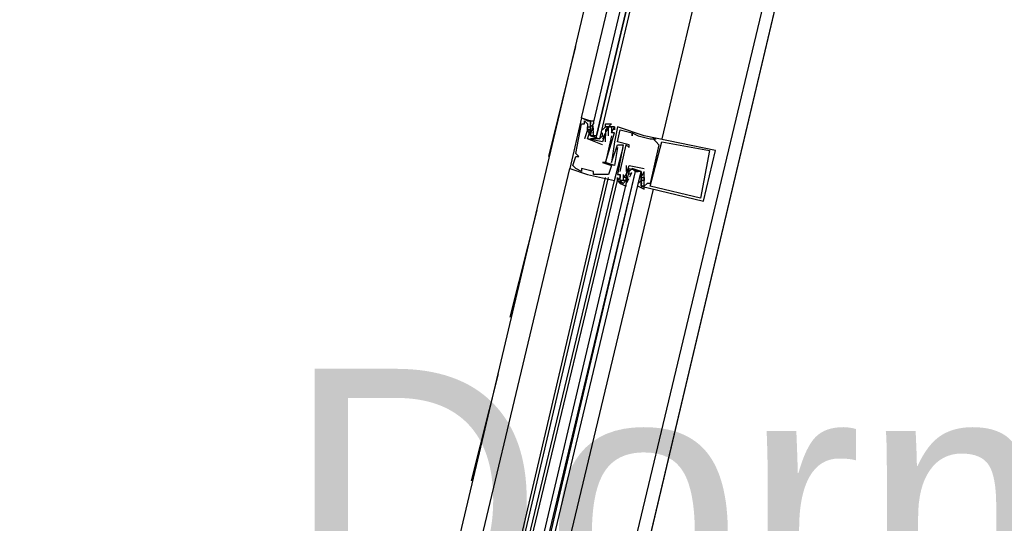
# Model space of a CAD drawing. Header units: feet. Extents: x -79 to 198, y -22 to 181.
# Tile 113 of 256: x 119.41 to 123.83, y 51.07 to 53.32. Entities that reach past the tile are written whole.
import ezdxf
from ezdxf.enums import TextEntityAlignment as Align

# ---------------------------------------------------------------- set-up
doc = ezdxf.new("R2010")
doc.units = ezdxf.units.FT
doc.layers.add('A-LINEA', color=7, linetype='CONTINUOUS')
doc.layers.add('A-NOMBRE-ESPACIO', color=2, linetype='CONTINUOUS')

msp = doc.modelspace()

# ---------------------------------------------------------------- linework, layer by layer
at = {"layer": 'A-LINEA'}
for p, q in [((122.68, 56.4844), (120.9333, 49.0978)), ((123.44, 56.2978), (121.68, 48.9244)), ((121.7867, 52.7111), (121.9067, 53.2044)), ((121.9333, 52.8844), (121.9333, 52.8844)), ((121.9333, 52.8578), (121.9333, 52.8578)), ((121.9467, 52.8711), (121.9467, 52.8711)), ((121.9467, 52.8578), (121.9467, 52.8578)), ((121.96, 52.8578), (121.96, 52.8578)), ((121.9733, 52.8711), (121.9733, 52.8711)), ((121.9733, 52.8578), (121.9733, 52.8578)), ((121.9867, 52.8578), (121.9733, 52.8444)), ((121.96, 52.8444), (121.96, 52.8444)), ((121.96, 52.8311), (121.96, 52.8311)), ((121.96, 52.8311), (121.96, 52.8311)), ((121.9733, 52.8444), (121.9733, 52.8444)), ((121.9733, 52.8311), (121.9733, 52.8311)), ((121.9733, 52.8178), (121.9733, 52.8178)), ((121.9858, 52.8155), (121.9852, 52.8359)), ((121.9865, 52.8346), (121.9855, 52.8465)), ((121.9865, 52.808), (121.9855, 52.8198)), ((121.9859, 52.8293), (121.9856, 52.8476)), ((121.9867, 52.8444), (121.9867, 52.8444)), ((122.0267, 52.8311), (122.04, 52.8444)), ((122.0267, 52.8311), (122.0267, 52.8311)), ((122.038, 52.815), (122.0284, 52.797)), ((122.04, 52.8444), (122.04, 52.8444)), ((122.04, 52.8311), (122.04, 52.8311)), ((122.04, 52.8178), (122.04, 52.8178)), ((122.04, 52.8178), (122.04, 52.8178)), ((122.0503, 52.8404), (122.0419, 52.8241)), ((122.0485, 52.8334), (122.0423, 52.8232)), ((122.0533, 52.8444), (122.0533, 52.8444)), ((122.0667, 52.8444), (122.0667, 52.8444)), ((122.0667, 52.8311), (122.0667, 52.8311)), ((122.0667, 52.8178), (122.0667, 52.8178)), ((122.0667, 52.8178), (122.0667, 52.8178)), ((122.08, 52.8444), (122.08, 52.8444)), ((122.08, 52.8444), (122.08, 52.8444)), ((122.08, 52.8311), (122.08, 52.8311)), ((122.08, 52.8178), (122.08, 52.8178)), ((122.0933, 52.8444), (122.0933, 52.8444)), ((122.1067, 52.8311), (122.1067, 52.8311)), ((122.16, 52.8178), (122.16, 52.8178)), ((122.16, 52.8178), (122.16, 52.8178)), ((121.9467, 52.7911), (121.9467, 52.7911)), ((121.96, 52.7911), (121.96, 52.7911)), ((121.96, 52.7911), (121.96, 52.7911)), ((122.0133, 52.7911), (121.9733, 52.7911)), ((121.9867, 52.8044), (122, 52.7911)), ((122.0267, 52.8044), (122.0267, 52.8044)), ((122.0267, 52.7778), (122.0267, 52.7778)), ((122.0267, 52.7778), (122.0267, 52.7778)), ((122.0267, 52.7644), (122.0267, 52.7644)), ((122.0352, 52.8067), (122.0289, 52.7965)), ((122.04, 52.7778), (122.04, 52.8044)), ((122.04, 52.8044), (122.04, 52.8044)), ((122.04, 52.7778), (122.04, 52.7778)), ((122.0533, 52.8044), (122.0533, 52.8044)), ((122.0667, 52.8044), (122.0667, 52.8044)), ((122.08, 52.7778), (122.08, 52.7778)), ((122.0933, 52.7778), (122.0933, 52.7778)), ((122.0933, 52.7644), (122.0933, 52.7644)), ((122.12, 52.7644), (122.12, 52.7644)), ((122.1333, 52.7644), (122.1333, 52.7644)), ((122.1467, 52.7644), (122.1467, 52.7644)), ((122.16, 52.8044), (122.16, 52.8044)), ((122.1867, 52.8044), (122.1867, 52.8044)), ((122.2133, 52.8044), (122.2133, 52.8044)), ((122.24, 52.7911), (122.24, 52.7911)), ((122.2533, 52.7911), (122.2533, 52.7911)), ((122.2667, 52.7911), (122.2667, 52.7911)), ((122.2667, 52.7778), (122.2667, 52.7778)), ((122.28, 52.7644), (122.28, 52.7644)), ((122.2933, 52.7778), (122.2933, 52.7778)), ((121.9067, 52.7244), (121.9067, 52.7244)), ((122.0933, 52.7511), (122.0933, 52.7511)), ((122.1067, 52.7511), (122.1067, 52.7511)), ((122.12, 52.7511), (122.12, 52.7511)), ((122.1467, 52.7511), (122.1467, 52.7511)), ((122.5067, 52.7378), (122.5067, 52.7378)), ((122.5333, 52.7378), (122.5333, 52.7378)), ((121.9067, 52.7111), (121.9067, 52.7111)), ((121.92, 52.7111), (121.92, 52.7111)), ((122.0267, 52.6844), (122.0267, 52.6844)), ((122.04, 52.6844), (122.04, 52.6844)), ((122.04, 52.6844), (122.04, 52.6844)), ((122.0667, 52.6844), (122.0667, 52.6844)), ((121.12, 49.4711), (121.88, 52.6578)), ((121.88, 52.6578), (121.88, 52.6578)), ((121.8933, 52.6711), (121.8933, 52.6711)), ((121.9067, 52.6578), (121.9067, 52.6578)), ((121.9333, 52.6578), (121.9333, 52.6578)), ((121.9333, 52.6444), (121.9333, 52.6444)), ((121.96, 52.6311), (121.96, 52.6311)), ((121.9867, 52.6444), (121.9867, 52.6444)), ((121.9867, 52.6311), (121.9867, 52.6311)), ((122.0133, 52.6311), (122.0133, 52.6311)), ((122.0533, 52.6311), (122.0533, 52.6311)), ((122.0667, 52.6711), (122.0667, 52.6711)), ((122.08, 52.6711), (122.08, 52.6711)), ((122.0933, 52.6311), (122.0933, 52.6311)), ((122.1067, 52.6444), (122.1067, 52.6444)), ((122.1067, 52.6311), (122.1067, 52.6311)), ((122.1067, 52.6311), (122.1067, 52.6311)), ((122.12, 52.6311), (122.12, 52.6311)), ((122.1333, 52.6711), (122.1333, 52.6444)), ((122.1333, 52.6711), (122.1333, 52.6711)), ((122.1333, 52.6444), (122.1333, 52.6444)), ((122.1333, 52.6311), (122.1333, 52.6311)), ((122.1333, 52.6311), (122.1333, 52.6311)), ((122.1467, 52.6711), (122.1467, 52.6711)), ((122.1467, 52.6711), (122.1467, 52.6711)), ((122.1467, 52.6444), (122.1467, 52.6444)), ((122.1486, 52.6206), (122.1583, 52.6385)), ((122.1515, 52.6289), (122.1577, 52.639)), ((122.1733, 52.6444), (122.1867, 52.6444)), ((122.2, 52.6178), (122.2133, 52.6444)), ((122.2, 52.6311), (122.2, 52.6311)), ((122.2133, 52.6578), (122.2133, 52.6578)), ((122.2133, 52.6578), (122.2133, 52.6578)), ((122.2133, 52.6444), (122.2133, 52.6444)), ((121.2933, 49.4311), (122.04, 52.6178)), ((121.3067, 49.4311), (122.0533, 52.6178)), ((121.32, 49.4311), (122.08, 52.6044)), ((121.3333, 49.4311), (122.0933, 52.6044)), ((122.08, 52.6044), (122.08, 52.6044)), ((122.0933, 52.6178), (122.0933, 52.6178)), ((122.0933, 52.6044), (122.0933, 52.6044)), ((122.0933, 52.6044), (122.0933, 52.6044)), ((122.0933, 52.6044), (122.0933, 52.6044)), ((122.0933, 52.6044), (122.0933, 52.6044)), ((122.0933, 52.6044), (122.0933, 52.6044)), ((122.1067, 52.6178), (122.1067, 52.6178)), ((122.1067, 52.6044), (122.1067, 52.6044)), ((122.12, 52.6178), (122.12, 52.6178)), ((122.12, 52.6044), (122.12, 52.6044)), ((122.12, 52.5911), (122.12, 52.5911)), ((122.1333, 52.6178), (122.1333, 52.6178)), ((122.1333, 52.6044), (122.1333, 52.6178)), ((122.1333, 52.6044), (122.1333, 52.6044)), ((122.1364, 52.5952), (122.1448, 52.6114)), ((122.1382, 52.6022), (122.1444, 52.6124)), ((122.1467, 52.6178), (122.1467, 52.6178)), ((122.2, 52.6044), (122.1867, 52.5911)), ((122.1867, 52.6044), (122.1867, 52.6044)), ((122.1867, 52.5911), (122.1867, 52.5911)), ((122.1867, 52.5911), (122.1867, 52.5911)), ((122.2, 52.6178), (122.2, 52.6178)), ((122.2, 52.6044), (122.2, 52.6044)), ((122.2001, 52.6143), (122.2012, 52.6024)), ((122.2001, 52.6009), (122.2012, 52.5891)), ((122.2008, 52.5929), (122.201, 52.5746)), ((122.2009, 52.6201), (122.2014, 52.5997)), ((122.2133, 52.6178), (122.2133, 52.6178)), ((122.2133, 52.6178), (122.2133, 52.6178)), ((122.2133, 52.6044), (122.2133, 52.6044)), ((122.2267, 52.5911), (122.2267, 52.5911)), ((122.24, 52.5911), (122.24, 52.5911)), ((122.2533, 52.5644), (121.4933, 49.3911)), ((122.2, 52.5778), (122.2, 52.5778)), ((122.2133, 52.5778), (122.2133, 52.5778)), ((122.24, 52.5778), (122.24, 52.5778)), ((122.4667, 52.5244), (122.4667, 52.5244)), ((122.48, 52.5111), (122.48, 52.5111)), ((121.6133, 51.9911), (121.7333, 52.4711)), ((121.44, 51.2578), (121.56, 51.7378))]:
    msp.add_line(p, q, dxfattribs=at)
for points in [[(118.2, 75.6978), (115.0667, 62.4578), (114.5867, 60.4578), (117.1867, 59.8444), (117, 59.0311), (123.76, 57.4311), (119.2267, 38.2978), (126.2667, 36.6311)], [(117, 59.0311), (123.76, 57.4311), (119.84, 40.8844)], [(123.1467, 56.3644), (122.72, 54.5911), (122.2933, 52.7911)], [(121.96, 52.8711), (121.96, 52.8711), (121.9333, 52.8844), (122.36, 54.6711)], [(122.4533, 54.6444), (122.0133, 52.7911), (122, 52.7911), (122, 52.8044), (122.44, 54.6578), (122, 52.8044), (121.9867, 52.8044), (121.9733, 52.8044), (122.4133, 54.6578)], [(121.9333, 52.8844), (121.88, 52.6578), (121.96, 52.6311), (122.08, 52.6044), (122.12, 52.7511)], [(121.8933, 52.6711), (121.9067, 52.7111), (121.92, 52.7111), (121.9067, 52.7244), (121.9333, 52.8578), (121.9467, 52.8578), (121.9467, 52.8711), (121.96, 52.8578), (121.96, 52.8311), (121.96, 52.8311), (121.9467, 52.7911)], [(121.9333, 52.8844), (121.9733, 52.8711), (121.9733, 52.8578), (121.9733, 52.8578)], [(121.96, 52.8711), (121.96, 52.8711), (121.9333, 52.8844)], [(121.96, 52.8711), (121.96, 52.8711), (121.9333, 52.8844)], [(121.9733, 52.8044), (121.96, 52.8311), (121.9733, 52.8311), (121.96, 52.8311), (121.9733, 52.8311), (121.9733, 52.8578), (121.9733, 52.8711), (121.96, 52.8711), (121.9867, 52.8711), (121.9867, 52.8578)], [(122.04, 52.8444), (122.04, 52.8578), (122.0667, 52.8578), (122.0533, 52.8444), (122.04, 52.8444), (122.0533, 52.8444), (122.04, 52.8311), (122.04, 52.8178), (122.04, 52.8044), (122.0267, 52.7911)], [(122.04, 52.8311), (122.04, 52.8178), (122.0267, 52.7778), (121.96, 52.7911), (121.9733, 52.8311), (121.96, 52.8311), (121.96, 52.8444), (121.9733, 52.8444)], [(121.9733, 52.8311), (121.9733, 52.8178), (121.9733, 52.8044), (122.0133, 52.7911), (122.0267, 52.8044), (122.0267, 52.8178)], [(122.0933, 52.7511), (122.08, 52.6711), (122.04, 52.6844), (122.08, 52.8178), (122.0667, 52.8178), (122.08, 52.8444), (122.08, 52.8311), (122.08, 52.8444), (122.04, 52.8444), (122.04, 52.8444)], [(122.0533, 52.8044), (122.0533, 52.8444), (122.0667, 52.8444), (122.0667, 52.8311), (122.0667, 52.8178), (122.0667, 52.8178)], [(122.2, 52.5778), (122.48, 52.5111), (122.5333, 52.7378), (122.2133, 52.8044), (122.0933, 52.8444), (122.08, 52.7778), (122.0667, 52.6844), (122.0933, 52.7644), (122.12, 52.7644), (122.0933, 52.6311), (122.1067, 52.6311), (122.1067, 52.6178), (122.0933, 52.6044), (122.0933, 52.6178), (122.0933, 52.6044), (122.12, 52.5911), (122.1333, 52.6044), (122.1333, 52.6044)], [(122.1067, 52.6444), (122.1333, 52.7644), (122.1467, 52.7511), (122.1467, 52.7644), (122.0933, 52.7778), (122.1067, 52.8311), (122.16, 52.8178), (122.16, 52.8044), (122.16, 52.8178), (122.1867, 52.8044), (122.24, 52.7911), (122.2667, 52.7911), (122.2533, 52.7911), (122.2667, 52.7778), (122.28, 52.7644), (122.24, 52.5911), (122.2267, 52.5911), (122.2133, 52.5778), (122.2133, 52.6178), (122.2133, 52.6178), (122.2133, 52.6444)], [(122.0667, 52.8044), (122.04, 52.6844), (122.0267, 52.6844), (122.0667, 52.6711), (122.0533, 52.6311), (122.0133, 52.6311), (121.9867, 52.6311), (121.9867, 52.6444), (121.9333, 52.6578), (121.9333, 52.6444), (121.9067, 52.6578), (121.8933, 52.6711)], [(122.0267, 52.7644), (121.96, 52.7911), (121.96, 52.7911)], [(122.5067, 52.7378), (122.4667, 52.5244), (122.24, 52.5778), (122.2933, 52.7778), (122.5067, 52.7378)], [(121.3867, 49.4178), (122.1467, 52.6444), (122.16, 52.6578), (122.1733, 52.6444), (121.4, 49.4044)], [(121.4267, 49.4044), (122.2, 52.6444), (122.1867, 52.6444), (122.1733, 52.6444), (121.4133, 49.4044)], [(122.1467, 52.6578), (122.1333, 52.6311), (122.1333, 52.6044), (122.12, 52.6044), (122.1333, 52.6044), (122.12, 52.5911), (122.1067, 52.6044), (122.1067, 52.5911), (122.1333, 52.5778), (122.1333, 52.5911)], [(122.12, 52.6311), (122.12, 52.6044), (122.1067, 52.6044), (122.1067, 52.6311), (122.1067, 52.6311)], [(122.1333, 52.6178), (122.12, 52.6178), (122.1333, 52.6311), (122.1467, 52.6711), (122.2133, 52.6578)], [(122.1467, 52.6711), (122.1467, 52.6711), (122.2133, 52.6578), (122.2133, 52.6578)], [(122.1467, 52.6311), (122.1467, 52.6444), (122.1467, 52.6578), (122.2, 52.6444), (122.2, 52.6311), (122.2, 52.6178)], [(122.1867, 52.5778), (122.2133, 52.5644), (122.2133, 52.5778), (122.2, 52.5778), (122.2, 52.5911), (122.2, 52.6044), (122.2, 52.6178), (122.2, 52.6444), (122.16, 52.6578)], [(122.1067, 52.6044), (122.1067, 52.5911), (122.0933, 52.6044)], [(122.1067, 52.6044), (122.1067, 52.5911), (122.0933, 52.6044)], [(122.1067, 52.6044), (122.1067, 52.5911), (122.0933, 52.6044)], [(122.2, 52.6178), (122.2133, 52.6178), (122.2133, 52.6044), (122.2, 52.6044)]]:
    msp.add_lwpolyline(points, dxfattribs=at)

# ---------------------------------------------------------------- texts
at = {"layer": 'A-NOMBRE-ESPACIO'}
msp.add_text('Dorm. principal', height=1.2, dxfattribs=at).set_placement((126, 50.56), align=Align.CENTER)

doc.saveas('drawing.dxf')
